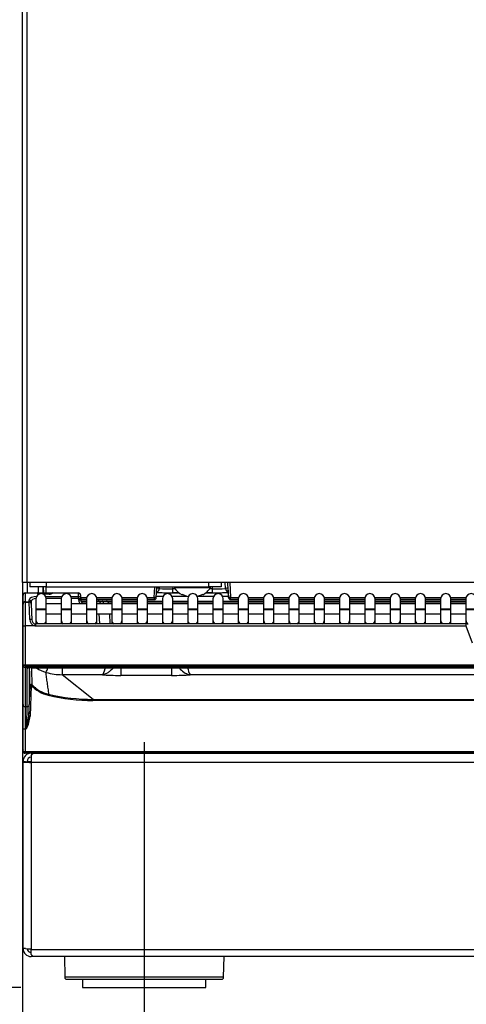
# Model space of a CAD drawing. Header units: millimetres. Extents: x 10 to 281, y 0 to 180.
# Tile 24 of 67: x 25 to 36, y 115 to 139. Entities that reach past the tile are written whole.
import ezdxf
from ezdxf.enums import TextEntityAlignment as Align
from ezdxf.lldxf.tags import DXFTag

# ---------------------------------------------------------------- set-up
doc = ezdxf.new("R2010")
doc.units = ezdxf.units.MM
doc.layers.add('134.134_BW4_CTM-', color=7, linetype='Continuous')
doc.layers.add('Standard', color=7, linetype='Continuous')
doc.styles.add('SEACAD_Arial', font='arial.ttf')
tags = doc.linetypes.add('CENTER2', pattern=[28.575, 19.05, -3.175, 3.175, -3.175]).pattern_tags.tags
tags[10:11] = [DXFTag(74, 4), DXFTag(75, 0), DXFTag(340, '0'), DXFTag(46, 0.0), DXFTag(50, 0.0), DXFTag(44, 0.0), DXFTag(45, 0.0)]
tags[8:9] = [DXFTag(74, 4), DXFTag(75, 0), DXFTag(340, '0'), DXFTag(46, 0.0), DXFTag(50, 0.0), DXFTag(44, 0.0), DXFTag(45, 0.0)]
tags[6:7] = [DXFTag(74, 4), DXFTag(75, 0), DXFTag(340, '0'), DXFTag(46, 0.0), DXFTag(50, 0.0), DXFTag(44, 0.0), DXFTag(45, 0.0)]
tags[4:5] = [DXFTag(74, 4), DXFTag(75, 0), DXFTag(340, '0'), DXFTag(46, 0.0), DXFTag(50, 0.0), DXFTag(44, 0.0), DXFTag(45, 0.0)]
doc.dimstyles.new('ISO', dxfattribs={"dimtxt": 3, "dimasz": 3, "dimexe": 1.5, "dimexo": 1.5, "dimgap": 0.75, "dimtad": 1, "dimlfac": 10, "dimtxsty": 'SEACAD_Arial', "dimblk1": '_SE_FILLED', "dimblk2": '_SE_FILLED', "dimsah": 1, "dimcen": 1.5, "dimazin": 0, "dimtfac": 0.7, "dimtdec": 3, "dimtmove": 0, "dimatfit": 3, "dimfxl": 1, "dimarcsym": 0})

# ---------------------------------------------------------------- blocks, each defined once
blk = doc.blocks.new('SEANNOT_GROUP')
at = {"layer": 'Standard', "color": 7, "linetype": 'CENTER2'}
blk.add_line((0, 7.718), (0, 0), dxfattribs=at)
blk = doc.blocks.new('SE1')
at = {"layer": '134.134_BW4_CTM-', "color": 7, "linetype": 'Continuous'}
for p, q in [((0.066, 9.85), (0.066, 48.2)), ((0.166, 48.2), (0.166, 9.85)), ((0.066, 9.85), (0.066, 5.82)), ((0.166, 9.85), (0.066, 9.85)), ((27.716, 9.85), (0.166, 9.85)), ((0.186, 9.6), (0.186, 9.85)), ((0.239, 9.85), (0.239, 9.75)), ((0.639, 9.85), (0.639, 9.75)), ((4.601, 9.75), (4.601, 9.85)), ((4.901, 9.85), (4.901, 9.75)), ((5.008, 9.704), (5, 9.85)), ((5.08, 9.487), (5.061, 9.85)), ((5.111, 9.85), (5.13, 9.49)), ((0.126, 9.6), (0.126, 9.593)), ((0.126, 9.6), (0.42, 9.6)), ((0.126, 9.593), (0.126, 9.382)), ((0.42, 9.593), (0.126, 9.593)), ((0.639, 9.75), (0.239, 9.75)), ((0.42, 9.593), (0.42, 9.6)), ((0.42, 9.6), (0.48, 9.6)), ((0.42, 9.592), (0.42, 9.593)), ((0.446, 9.75), (0.446, 9.6)), ((0.48, 9.576), (0.48, 9.6)), ((0.48, 9.6), (0.712, 9.6)), ((0.566, 9.6), (0.566, 9.75)), ((0.569, 9.75), (0.569, 9.681)), ((0.577, 9.689), (0.569, 9.681)), ((0.576, 9.656), (0.576, 9.6)), ((0.577, 9.6), (0.577, 9.689)), ((0.578, 9.6), (0.578, 9.75)), ((0.628, 9.75), (0.628, 9.6)), ((0.639, 9.75), (4.601, 9.75)), ((0.712, 9.57), (0.712, 9.6)), ((0.712, 9.6), (0.792, 9.6)), ((1.428, 9.593), (0.79, 9.593)), ((0.792, 9.6), (0.792, 9.599)), ((0.792, 9.6), (1.428, 9.6)), ((1.428, 9.593), (1.428, 9.6)), ((1.431, 9.512), (1.428, 9.593)), ((3.271, 9.49), (3.285, 9.75)), ((3.321, 9.487), (3.335, 9.75)), ((3.321, 9.487), (3.335, 9.734)), ((3.335, 9.734), (3.393, 9.704)), ((3.396, 9.75), (3.393, 9.704)), ((3.72, 9.75), (3.718, 9.7)), ((3.778, 9.7), (3.718, 9.7)), ((3.718, 9.7), (3.718, 9.605)), ((3.718, 9.605), (3.871, 9.605)), ((3.871, 9.605), (3.722, 9.605)), ((3.761, 9.75), (3.761, 9.725)), ((4.641, 9.725), (3.761, 9.725)), ((4.53, 9.605), (4.683, 9.605)), ((4.68, 9.605), (4.53, 9.605)), ((4.901, 9.75), (4.601, 9.75)), ((4.683, 9.7), (4.623, 9.7)), ((4.641, 9.725), (4.641, 9.75)), ((4.681, 9.75), (4.683, 9.7)), ((4.683, 9.7), (4.683, 9.605)), ((5.008, 9.704), (5.066, 9.734)), ((5.066, 9.734), (5.08, 9.487)), ((0.076, 9.546), (0.076, 9.55)), ((0.076, 9.336), (0.076, 9.546)), ((0.126, 9.382), (0.227, 9.382)), ((0.126, 9.382), (0.126, 9.375)), ((0.126, 9.375), (0.228, 9.375)), ((0.126, 9.375), (0.126, 8.796)), ((0.227, 9.382), (0.226, 9.431)), ((0.228, 9.375), (0.227, 9.382)), ((0.241, 8.954), (0.228, 9.375)), ((0.275, 9.386), (0.277, 9.338)), ((0.391, 9.457), (0.391, 9.207)), ((0.711, 9.57), (0.567, 9.57)), ((0.711, 9.568), (0.572, 9.568)), ((0.628, 9.512), (1.02, 9.512)), ((1.007, 9.465), (0.641, 9.465)), ((0.641, 9.207), (0.641, 9.457)), ((1.007, 9.457), (1.007, 9.207)), ((1.244, 9.512), (1.431, 9.512)), ((1.431, 9.465), (1.256, 9.465)), ((1.257, 9.207), (1.257, 9.457)), ((1.431, 9.465), (1.431, 9.512)), ((1.431, 9.465), (1.481, 9.467)), ((1.432, 9.42), (1.431, 9.465)), ((1.482, 9.421), (1.432, 9.42)), ((1.478, 9.552), (1.478, 9.548)), ((1.478, 9.548), (1.481, 9.467)), ((1.48, 9.49), (1.627, 9.49)), ((1.481, 9.467), (1.482, 9.421)), ((1.481, 9.44), (1.623, 9.44)), ((1.623, 9.439), (1.481, 9.439)), ((1.485, 9.4), (1.623, 9.4)), ((1.623, 9.35), (1.516, 9.35)), ((1.623, 9.457), (1.623, 9.207)), ((1.868, 9.49), (2.243, 9.49)), ((1.873, 9.207), (1.873, 9.457)), ((1.873, 9.44), (2.239, 9.44)), ((2.239, 9.439), (1.873, 9.439)), ((1.873, 9.4), (1.909, 9.4)), ((1.909, 9.4), (2.009, 9.4)), ((1.959, 9.352), (1.959, 9.337)), ((2.009, 9.4), (2.109, 9.4)), ((2.034, 9.349), (2.034, 9.337)), ((2.109, 9.4), (2.239, 9.4)), ((2.239, 9.351), (2.159, 9.352)), ((2.159, 9.352), (2.159, 9.337)), ((2.239, 9.457), (2.239, 9.207)), ((2.484, 9.49), (2.859, 9.49)), ((2.489, 9.207), (2.489, 9.457)), ((2.489, 9.44), (2.854, 9.44)), ((2.854, 9.439), (2.489, 9.439)), ((2.489, 9.4), (2.854, 9.4)), ((2.854, 9.35), (2.489, 9.35)), ((2.854, 9.457), (2.854, 9.207)), ((3.1, 9.49), (3.271, 9.49)), ((3.104, 9.207), (3.104, 9.457)), ((3.104, 9.44), (3.271, 9.44)), ((3.272, 9.439), (3.104, 9.439)), ((3.104, 9.4), (3.47, 9.4)), ((3.47, 9.35), (3.104, 9.35)), ((3.321, 9.487), (3.271, 9.49)), ((3.271, 9.49), (3.271, 9.44)), ((3.271, 9.44), (3.272, 9.439)), ((3.321, 9.487), (3.321, 9.487)), ((3.323, 9.52), (3.488, 9.52)), ((3.47, 9.457), (3.47, 9.207)), ((3.703, 9.52), (4.063, 9.52)), ((3.72, 9.207), (3.72, 9.457)), ((3.72, 9.4), (4.086, 9.4)), ((4.086, 9.35), (3.72, 9.35)), ((3.951, 9.557), (3.951, 9.554)), ((4.101, 9.508), (3.951, 9.557)), ((4.086, 9.457), (4.086, 9.207)), ((4.451, 9.557), (4.301, 9.508)), ((4.336, 9.207), (4.336, 9.457)), ((4.336, 9.4), (4.702, 9.4)), ((4.702, 9.35), (4.336, 9.35)), ((4.338, 9.52), (4.72, 9.52)), ((4.451, 9.557), (4.451, 9.554)), ((4.702, 9.457), (4.702, 9.207)), ((4.935, 9.52), (5.078, 9.52)), ((4.952, 9.207), (4.952, 9.457)), ((4.952, 9.4), (5.318, 9.4)), ((5.318, 9.35), (4.952, 9.35)), ((5.13, 9.49), (5.08, 9.487)), ((5.08, 9.487), (5.08, 9.487)), ((5.13, 9.49), (5.323, 9.49)), ((5.13, 9.44), (5.13, 9.49)), ((5.13, 9.44), (5.318, 9.44)), ((5.13, 9.44), (5.13, 9.439)), ((5.318, 9.439), (5.13, 9.439)), ((5.318, 9.457), (5.318, 9.207)), ((5.564, 9.49), (5.938, 9.49)), ((5.568, 9.207), (5.568, 9.457)), ((5.568, 9.44), (5.934, 9.44)), ((5.934, 9.439), (5.568, 9.439)), ((5.568, 9.4), (5.934, 9.4)), ((5.934, 9.35), (5.568, 9.35)), ((5.934, 9.457), (5.934, 9.207)), ((6.18, 9.49), (6.554, 9.49)), ((6.184, 9.207), (6.184, 9.457)), ((6.184, 9.44), (6.55, 9.44)), ((6.55, 9.439), (6.184, 9.439)), ((6.184, 9.4), (6.55, 9.4)), ((6.55, 9.35), (6.184, 9.35)), ((6.55, 9.457), (6.55, 9.207)), ((6.796, 9.49), (7.17, 9.49)), ((6.8, 9.207), (6.8, 9.457)), ((6.8, 9.44), (7.166, 9.44)), ((7.166, 9.439), (6.8, 9.439)), ((6.8, 9.4), (7.166, 9.4)), ((7.166, 9.35), (6.8, 9.35)), ((7.166, 9.457), (7.166, 9.207)), ((7.411, 9.49), (7.786, 9.49)), ((7.416, 9.207), (7.416, 9.457)), ((7.416, 9.44), (7.782, 9.44)), ((7.782, 9.439), (7.416, 9.439)), ((7.416, 9.4), (7.782, 9.4)), ((7.782, 9.35), (7.416, 9.35)), ((7.782, 9.457), (7.782, 9.207)), ((8.027, 9.49), (8.402, 9.49)), ((8.032, 9.207), (8.032, 9.457)), ((8.032, 9.44), (8.398, 9.44)), ((8.398, 9.439), (8.032, 9.439)), ((8.032, 9.4), (8.398, 9.4)), ((8.398, 9.35), (8.032, 9.35)), ((8.398, 9.457), (8.398, 9.207)), ((8.643, 9.49), (9.018, 9.49)), ((8.648, 9.207), (8.648, 9.457)), ((8.648, 9.44), (9.014, 9.44)), ((9.014, 9.439), (8.648, 9.439)), ((8.648, 9.4), (9.014, 9.4)), ((9.014, 9.35), (8.648, 9.35)), ((9.014, 9.457), (9.014, 9.207)), ((9.259, 9.49), (9.634, 9.49)), ((9.264, 9.207), (9.264, 9.457)), ((9.264, 9.44), (9.629, 9.44)), ((9.629, 9.439), (9.264, 9.439)), ((9.264, 9.4), (9.629, 9.4)), ((9.629, 9.35), (9.264, 9.35)), ((9.629, 9.457), (9.629, 9.207)), ((9.875, 9.49), (10.25, 9.49)), ((9.879, 9.207), (9.879, 9.457)), ((9.879, 9.44), (10.245, 9.44)), ((10.245, 9.439), (9.879, 9.439)), ((9.879, 9.4), (10.245, 9.4)), ((10.245, 9.35), (9.879, 9.35)), ((10.245, 9.457), (10.245, 9.207)), ((10.491, 9.49), (10.866, 9.49)), ((10.495, 9.207), (10.495, 9.457)), ((10.495, 9.44), (10.861, 9.44)), ((10.861, 9.439), (10.495, 9.439)), ((10.495, 9.4), (10.861, 9.4)), ((10.861, 9.35), (10.495, 9.35)), ((10.861, 9.457), (10.861, 9.207)), ((0.076, 9.325), (0.076, 9.336)), ((0.076, 8.799), (0.076, 9.325)), ((0.277, 9.338), (0.278, 9.327)), ((0.278, 9.327), (0.291, 8.944)), ((0.641, 9.207), (0.391, 9.207)), ((0.391, 9.207), (0.391, 9.187)), ((0.641, 9.187), (0.391, 9.187)), ((0.391, 9.187), (0.391, 8.94)), ((1.007, 9.337), (0.641, 9.337)), ((0.641, 9.187), (0.641, 9.207)), ((0.641, 8.94), (0.641, 9.187)), ((1.257, 9.207), (1.007, 9.207)), ((1.007, 9.207), (1.007, 9.187)), ((1.257, 9.187), (1.007, 9.187)), ((1.007, 9.187), (1.007, 8.94)), ((1.623, 9.337), (1.257, 9.337)), ((1.257, 9.187), (1.257, 9.207)), ((1.257, 8.94), (1.257, 9.187)), ((1.873, 9.207), (1.623, 9.207)), ((1.623, 9.207), (1.623, 9.187)), ((1.873, 9.187), (1.623, 9.187)), ((1.623, 9.187), (1.623, 8.94)), ((2.239, 9.337), (1.873, 9.337)), ((1.873, 9.187), (1.873, 9.207)), ((1.873, 8.94), (1.873, 9.187)), ((2.489, 9.207), (2.239, 9.207)), ((2.239, 9.207), (2.239, 9.187)), ((2.489, 9.187), (2.239, 9.187)), ((2.239, 9.187), (2.239, 8.94)), ((2.854, 9.337), (2.489, 9.337)), ((2.489, 9.187), (2.489, 9.207)), ((2.489, 8.94), (2.489, 9.187)), ((3.104, 9.207), (2.854, 9.207)), ((2.854, 9.207), (2.854, 9.187)), ((3.104, 9.187), (2.854, 9.187)), ((2.854, 9.187), (2.854, 8.94)), ((3.47, 9.337), (3.104, 9.337)), ((3.104, 9.187), (3.104, 9.207)), ((3.104, 8.94), (3.104, 9.187)), ((3.72, 9.207), (3.47, 9.207)), ((3.47, 9.207), (3.47, 9.187)), ((3.72, 9.187), (3.47, 9.187)), ((3.47, 9.187), (3.47, 8.94)), ((4.086, 9.337), (3.72, 9.337)), ((3.72, 9.187), (3.72, 9.207)), ((3.72, 8.94), (3.72, 9.187)), ((4.336, 9.207), (4.086, 9.207)), ((4.086, 9.207), (4.086, 9.187)), ((4.336, 9.187), (4.086, 9.187)), ((4.086, 9.187), (4.086, 8.94)), ((4.702, 9.337), (4.336, 9.337)), ((4.336, 9.187), (4.336, 9.207)), ((4.336, 8.94), (4.336, 9.187)), ((4.952, 9.207), (4.702, 9.207)), ((4.702, 9.207), (4.702, 9.187)), ((4.952, 9.187), (4.702, 9.187)), ((4.702, 9.187), (4.702, 8.94)), ((5.318, 9.337), (4.952, 9.337)), ((4.952, 9.187), (4.952, 9.207)), ((4.952, 8.94), (4.952, 9.187)), ((5.568, 9.207), (5.318, 9.207)), ((5.318, 9.207), (5.318, 9.187)), ((5.568, 9.187), (5.318, 9.187)), ((5.318, 9.187), (5.318, 8.94)), ((5.934, 9.337), (5.568, 9.337)), ((5.568, 9.187), (5.568, 9.207)), ((5.568, 8.94), (5.568, 9.187)), ((6.184, 9.207), (5.934, 9.207)), ((5.934, 9.207), (5.934, 9.187)), ((6.184, 9.187), (5.934, 9.187)), ((5.934, 9.187), (5.934, 8.94)), ((6.55, 9.337), (6.184, 9.337)), ((6.184, 9.187), (6.184, 9.207)), ((6.184, 8.94), (6.184, 9.187)), ((6.8, 9.207), (6.55, 9.207)), ((6.55, 9.207), (6.55, 9.187)), ((6.8, 9.187), (6.55, 9.187)), ((6.55, 9.187), (6.55, 8.94)), ((7.166, 9.337), (6.8, 9.337)), ((6.8, 9.187), (6.8, 9.207)), ((6.8, 8.94), (6.8, 9.187)), ((7.416, 9.207), (7.166, 9.207)), ((7.166, 9.207), (7.166, 9.187)), ((7.416, 9.187), (7.166, 9.187)), ((7.166, 9.187), (7.166, 8.94)), ((7.782, 9.337), (7.416, 9.337)), ((7.416, 9.187), (7.416, 9.207)), ((7.416, 8.94), (7.416, 9.187)), ((8.032, 9.207), (7.782, 9.207)), ((7.782, 9.207), (7.782, 9.187)), ((8.032, 9.187), (7.782, 9.187)), ((7.782, 9.187), (7.782, 8.94)), ((8.398, 9.337), (8.032, 9.337)), ((8.032, 9.187), (8.032, 9.207)), ((8.032, 8.94), (8.032, 9.187)), ((8.648, 9.207), (8.398, 9.207)), ((8.398, 9.207), (8.398, 9.187)), ((8.648, 9.187), (8.398, 9.187)), ((8.398, 9.187), (8.398, 8.94)), ((9.014, 9.337), (8.648, 9.337)), ((8.648, 9.187), (8.648, 9.207)), ((8.648, 8.94), (8.648, 9.187)), ((9.264, 9.207), (9.014, 9.207)), ((9.014, 9.207), (9.014, 9.187)), ((9.264, 9.187), (9.014, 9.187)), ((9.014, 9.187), (9.014, 8.94)), ((9.629, 9.337), (9.264, 9.337)), ((9.264, 9.187), (9.264, 9.207)), ((9.264, 8.94), (9.264, 9.187)), ((9.879, 9.207), (9.629, 9.207)), ((9.629, 9.207), (9.629, 9.187)), ((9.879, 9.187), (9.629, 9.187)), ((9.629, 9.187), (9.629, 8.94)), ((10.245, 9.337), (9.879, 9.337)), ((9.879, 9.187), (9.879, 9.207)), ((9.879, 8.94), (9.879, 9.187)), ((10.495, 9.207), (10.245, 9.207)), ((10.245, 9.207), (10.245, 9.187)), ((10.495, 9.187), (10.245, 9.187)), ((10.245, 9.187), (10.245, 8.94)), ((10.861, 9.337), (10.495, 9.337)), ((10.495, 9.187), (10.495, 9.207)), ((10.495, 8.94), (10.495, 9.187)), ((11.111, 9.207), (10.861, 9.207)), ((10.861, 9.207), (10.861, 9.187)), ((11.111, 9.187), (10.861, 9.187)), ((10.861, 9.187), (10.861, 8.94)), ((0.391, 8.94), (0.391, 8.846)), ((0.641, 9.087), (1.007, 9.087)), ((0.641, 8.846), (0.641, 8.94)), ((1.007, 8.94), (1.007, 8.846)), ((1.257, 9.087), (1.623, 9.087)), ((1.257, 8.846), (1.257, 8.94)), ((1.623, 8.94), (1.623, 8.846)), ((1.873, 9.087), (2.239, 9.087)), ((1.873, 8.846), (1.873, 8.94)), ((1.943, 8.846), (1.934, 9.087)), ((2.184, 9.087), (2.193, 8.846)), ((2.239, 8.94), (2.239, 8.846)), ((2.489, 9.087), (2.854, 9.087)), ((2.489, 8.846), (2.489, 8.94)), ((2.854, 8.94), (2.854, 8.846)), ((3.104, 9.087), (3.47, 9.087)), ((3.104, 8.846), (3.104, 8.94)), ((3.47, 8.94), (3.47, 8.846)), ((3.72, 9.087), (4.086, 9.087)), ((3.72, 8.846), (3.72, 8.94)), ((4.086, 8.94), (4.086, 8.846)), ((4.336, 9.087), (4.702, 9.087)), ((4.336, 8.846), (4.336, 8.94)), ((4.702, 8.94), (4.702, 8.846)), ((4.952, 9.087), (5.318, 9.087)), ((4.952, 8.846), (4.952, 8.94)), ((5.318, 8.94), (5.318, 8.846)), ((5.568, 9.087), (5.934, 9.087)), ((5.568, 8.846), (5.568, 8.94)), ((5.934, 8.94), (5.934, 8.846)), ((6.184, 9.087), (6.55, 9.087)), ((6.184, 8.846), (6.184, 8.94)), ((6.55, 8.94), (6.55, 8.846)), ((6.8, 9.087), (7.166, 9.087)), ((6.8, 8.846), (6.8, 8.94)), ((7.166, 8.94), (7.166, 8.846)), ((7.416, 9.087), (7.782, 9.087)), ((7.416, 8.846), (7.416, 8.94)), ((7.782, 8.94), (7.782, 8.846)), ((8.032, 9.087), (8.398, 9.087)), ((8.032, 8.846), (8.032, 8.94)), ((8.398, 8.94), (8.398, 8.846)), ((8.648, 9.087), (9.014, 9.087)), ((8.648, 8.846), (8.648, 8.94)), ((9.014, 8.94), (9.014, 8.846)), ((9.264, 9.087), (9.629, 9.087)), ((9.264, 8.846), (9.264, 8.94)), ((9.629, 8.94), (9.629, 8.846)), ((9.879, 9.087), (10.245, 9.087)), ((9.879, 8.846), (9.879, 8.94)), ((10.245, 8.94), (10.245, 8.846)), ((10.495, 9.087), (10.861, 9.087)), ((10.495, 8.846), (10.495, 8.94)), ((10.861, 8.94), (10.861, 8.846)), ((0.076, 7.836), (0.076, 8.799)), ((0.362, 8.796), (0.126, 8.796)), ((0.126, 8.796), (0.126, 7.842)), ((0.391, 8.793), (0.391, 8.846)), ((10.871, 8.846), (0.391, 8.846)), ((10.871, 8.793), (0.391, 8.793)), ((10.871, 8.793), (10.871, 8.846)), ((11.025, 8.374), (10.871, 8.793)), ((0.076, 7.836), (0.076, 7.836)), ((0.076, 6.882), (0.076, 7.836)), ((0.126, 7.842), (0.126, 7.829)), ((28.006, 7.842), (0.126, 7.842)), ((0.126, 7.829), (28.006, 7.829)), ((0.126, 7.829), (0.126, 7.786)), ((28.006, 7.786), (0.126, 7.786)), ((0.126, 7.786), (0.126, 6.833)), ((0.178, 6.833), (0.178, 7.767)), ((0.228, 7.778), (0.228, 6.881)), ((0.278, 7.78), (0.278, 7.779)), ((0.278, 7.78), (11.36, 7.78)), ((0.278, 7.779), (11.36, 7.779)), ((1.029, 7.779), (1.029, 7.61)), ((2.458, 7.779), (2.458, 7.591)), ((3.694, 7.779), (3.694, 7.591)), ((2.007, 7.61), (1.029, 7.61)), ((1.781, 7.009), (1.029, 7.61)), ((3.694, 7.591), (2.458, 7.591)), ((23.987, 7.61), (4.144, 7.61)), ((0.22, 6.601), (0.246, 7.346)), ((0.276, 7.348), (0.25, 6.604)), ((1.781, 7.009), (26.351, 7.009)), ((1.781, 7.009), (1.781, 6.983)), ((26.351, 6.983), (1.781, 6.983)), ((0.076, 6.299), (0.076, 6.882)), ((0.126, 6.833), (0.178, 6.833)), ((0.126, 6.833), (0.126, 6.293)), ((0.159, 6.293), (0.22, 6.601)), ((0.076, 5.75), (0.076, 6.299)), ((0.159, 6.293), (0.126, 6.293)), ((0.126, 6.293), (0.126, 5.745)), ((0.066, 5.82), (0.076, 5.82)), ((0.076, 5.748), (0.076, 5.75)), ((0.126, 5.745), (0.126, 5.744)), ((0.126, 5.7), (0.126, 5.744)), ((0.126, 5.744), (28.006, 5.744)), ((28.006, 5.7), (0.126, 5.7)), ((0.276, 5.7), (0.29, 5.7)), ((0.276, 5.632), (0.276, 5.475)), ((0.29, 5.656), (0.29, 5.7)), ((0.29, 5.7), (0.333, 5.7)), ((0.333, 5.7), (0.341, 5.7)), ((0.341, 5.7), (27.812, 5.7)), ((0.651, 5.7), (0.651, 5.7)), ((0.851, 5.7), (0.851, 5.7)), ((0.076, 5.5), (0.076, 5.487)), ((0.076, 0.95), (0.076, 5.487)), ((0.134, 5.487), (0.076, 5.487)), ((0.205, 5.491), (0.135, 5.482)), ((0.176, 5.5), (0.176, 5.487)), ((0.176, 5.5), (0.276, 5.5)), ((27.876, 5.475), (0.276, 5.475)), ((0.276, 5.475), (0.276, 0.938)), ((0.276, 0.925), (0.276, 0.938)), ((0.276, 0.925), (27.876, 0.925)), ((0.276, 0.8), (0.276, 0.925)), ((0.307, 0.75), (0.276, 0.75)), ((0.346, 0.75), (0.307, 0.75)), ((27.796, 0.75), (0.357, 0.75)), ((1.082, 0.75), (1.091, 0.249)), ((4.961, 0.249), (4.97, 0.75)), ((4.961, 0.249), (1.091, 0.249)), ((1.141, 0.2), (4.911, 0.2)), ((1.526, 0.2), (1.526, 0)), ((1.526, 0), (4.526, 0)), ((4.526, 0), (4.526, 0.2))]:
    blk.add_line(p, q, dxfattribs=at)
for centre, radius, start, end in [((0.126, 9.55), 0.05, 90, 180), ((0.42, 9.57), 0.03, 10.6588, 90), ((0.792, 9.57), 0.03, 90, 158.4182), ((0.77, 9.602), 0.0222, 335.1218, 351.8509), ((1.428, 9.55), 0.05, 2.0076, 90), ((3.616, 22.458), 12.853, 268.6679, 270.4537), ((3.294, 9.709), 0.1, 290.5998, 356.9933), ((3.59, 12.77), 3.072, 266.331, 272.3827), ((4.178, 10), 0.5, 213.3, 242.886), ((4.223, 10), 0.5, 297.1086, 326.7), ((4.811, 12.77), 3.072, 267.6173, 273.669), ((4.79, 21.909), 12.304, 269.5041, 271.3697), ((5.108, 9.709), 0.1, 183.0067, 249.4009), ((0.126, 9.325), 0.05, 90, 180), ((0.228, 9.325), 0.05, 2, 90), ((0.516, 9.457), 0.125, 0, 180), ((0.479, 9.668), 0.097, 256.9734, 265.1124), ((0.713, 9.709), 0.139, 269.0018, 287.7143), ((1.132, 9.457), 0.125, 0, 180), ((1.582, 9.425), 0.15, 182.0076, 216.1304), ((1.582, 9.425), 0.1, 182.0076, 242.1823), ((1.748, 9.457), 0.125, 0, 180), ((1.909, 9.35), 0.05, 2, 90), ((2.109, 9.35), 0.05, 2, 90), ((2.364, 9.457), 0.125, 0, 180), ((2.979, 9.457), 0.125, 0, 180), ((3.272, 9.489), 0.05, 270, 356.8147), ((3.595, 9.457), 0.125, 0, 180), ((4.211, 9.457), 0.125, 0, 180), ((4.827, 9.457), 0.125, 0, 180), ((5.13, 9.489), 0.05, 183.1853, 270), ((5.443, 9.457), 0.125, 0, 180), ((6.059, 9.457), 0.125, 0, 180), ((6.675, 9.457), 0.125, 0, 180), ((7.291, 9.457), 0.125, 0, 180), ((7.907, 9.457), 0.125, 0, 180), ((8.523, 9.457), 0.125, 0, 180), ((9.139, 9.457), 0.125, 0, 180), ((9.754, 9.457), 0.125, 0, 180), ((10.37, 9.457), 0.125, 0, 180), ((10.986, 9.457), 0.125, 0, 180), ((0.407, 8.956), 0.166, 180.7247, 254.3977), ((0.396, 8.949), 0.106, 182.6412, 256.5928), ((0.393, 8.955), 0.109, 259.3022, 269.1418), ((0.181, 7.816), 0.0464, 293.5972, 297.8343), ((-67.746, 6.063), 68.004, 1.08031, 1.44557), ((-37.378, 6.752), 37.681, 0.9329, 1.5658), ((0.862, 8.437), 0.805, 235.3315, 253.9246), ((-3.094, 9.145), 4.017, 338.3691, 340.0596), ((5.049, 8.052), 1.007, 195.8985, 206.076), ((1.026, 9.015), 1.405, 254.0339, 270.121), ((0.883, 7.919), 0.833, 223.2412, 256.8079), ((0.88, 7.911), 0.798, 223.1181, 256.9007), ((1.783, 11.814), 4.831, 256.9475, 269.9647), ((1.782, 11.796), 4.787, 256.926, 269.9826), ((-0.674, 6.703), 0.929, 333.7837, 353.8721), ((0.186, 5.82), 0.12, 180, 203.3903), ((0.126, 5.75), 0.05, 182.0076, 270), ((0.276, 5.5), 0.2, 90, 180), ((0.276, 5.5), 0.1, 90, 180), ((0.827, 5.65), 0.05, 90, 96.9797), ((0.851, 5.5), 0.2, 90, 94.1972), ((0.901, 5.65), 0.05, 90, 96.9797), ((0.137, 6.062), 0.575, 269.7192, 275.4437), ((0.276, 0.95), 0.2, 180, 270), ((0.276, 0.95), 0.1, 184.8202, 270), ((1.141, 0.25), 0.05, 181, 270), ((4.911, 0.25), 0.05, 270, 359)]:
    blk.add_arc(centre, radius, start, end, dxfattribs=at)
for centre, major_axis, ratio, start_param, end_param in [((0.126, 9.546), (-0.05, 0), 0.927184, 4.712389, 6.283185), ((0.42, 9.565), (-0.03, -0.0011), 0.927104, 3.600949, 4.679901), ((0.42, 9.564), (-0.03, -0.0011), 0.927104, 3.632396, 4.679901), ((0.48, 9.592), (0.06, -0.0003), 0.387555, 3.156827, 4.50687), ((0.619, 9.681), (0.0354, 0.0354), 0.999924, 2.356233, 2.880946), ((0.712, 9.599), (0.0801, 0.0003), 0.38754, 4.6993, 6.062541), ((0.792, 9.569), (0.03, -0.0011), 0.989056, 1.605453, 2.756368), ((0.79, 9.565), (0.026, -0.0149), 0.906527, 2.049955, 3.152321), ((1.428, 9.546), (-0.05, -0.0018), 0.927104, 3.141593, 4.679901), ((3.722, 9.609), (-0.46, 0), 0.008727, 0.544958, 1.570796), ((4.68, 9.609), (-0.46, 0), 0.008727, 1.570796, 2.596634), ((0.126, 9.336), (0.05, 0), 0.927184, 1.570796, 3.141593), ((0.426, 9.431), (0.2, -0.001), 0.403684, 1.587641, 3.158437), ((0.226, 9.384), (0.05, 0.0017), 0.927105, 0, 1.538432), ((0.227, 9.336), (0.05, 0.0017), 0.927105, 0, 1.538432), ((0.426, 9.384), (0.15, -0.005), 0.53739, 1.819359, 3.176803), ((0.711, 9.54), (0, -0.03), 0.002042, 3.133525, 3.525566), ((1.431, 9.465), (-0.05, -0.0018), 0.927104, 3.141593, 4.679901), ((1.409, 9.35), (-0.55, -0.002), 0.003168, 2.574441, 3.141693), ((2.109, 9.35), (-0.15, 0.002), 0.017397, 0.00081, 1.047656), ((2.009, 9.35), (0, -0.05), 0.501774, 1.542993, 3.141593), ((1.909, 9.35), (-0.25, -0.002), 0.010453, 2.095039, 3.141885), ((3.271, 9.49), (-0.0228, -0.0445), 0.999818, 0.474413, 1.992699), ((3.272, 9.489), (0.0228, 0.0445), 0.999818, 3.616006, 5.134292), ((5.13, 9.489), (0.0228, -0.0445), 0.999818, 4.290486, 5.808772), ((5.13, 9.49), (-0.0228, 0.0445), 0.999818, 1.148893, 2.66718), ((0.241, 8.942), (-0.05, -0.0017), 0.234798, 3.141593, 4.70419), ((0.516, 8.94), (-0.125, 0), 0.984808, 0, 0.874159), ((0.516, 8.94), (-0.125, 0), 0.984808, 2.267434, 3.141593), ((1.132, 8.94), (-0.125, 0), 0.984808, 0, 0.874159), ((1.132, 8.94), (-0.125, 0), 0.984808, 2.267434, 3.141593), ((1.748, 8.94), (-0.125, 0), 0.984808, 0, 0.874159), ((1.748, 8.94), (-0.125, 0), 0.984808, 2.267434, 3.141593), ((2.364, 8.94), (-0.125, 0), 0.984808, 0, 0.874159), ((2.364, 8.94), (-0.125, 0), 0.984808, 2.267434, 3.141593), ((2.979, 8.94), (-0.125, 0), 0.984808, 0, 0.874159), ((2.979, 8.94), (-0.125, 0), 0.984808, 2.267434, 3.141593), ((3.595, 8.94), (-0.125, 0), 0.984808, 0, 0.874159), ((3.595, 8.94), (-0.125, 0), 0.984808, 2.267434, 3.141593), ((4.211, 8.94), (-0.125, 0), 0.984808, 0, 0.874159), ((4.211, 8.94), (-0.125, 0), 0.984808, 2.267434, 3.141593), ((4.827, 8.94), (-0.125, 0), 0.984808, 0, 0.874159), ((4.827, 8.94), (-0.125, 0), 0.984808, 2.267434, 3.141593), ((5.443, 8.94), (-0.125, 0), 0.984808, 0, 0.874159), ((5.443, 8.94), (-0.125, 0), 0.984808, 2.267434, 3.141593), ((6.059, 8.94), (-0.125, 0), 0.984808, 0, 0.874159), ((6.059, 8.94), (-0.125, 0), 0.984808, 2.267434, 3.141593), ((6.675, 8.94), (-0.125, 0), 0.984808, 0, 0.874159), ((6.675, 8.94), (-0.125, 0), 0.984808, 2.267434, 3.141593), ((7.291, 8.94), (-0.125, 0), 0.984808, 0, 0.874159), ((7.291, 8.94), (-0.125, 0), 0.984808, 2.267434, 3.141593), ((7.907, 8.94), (-0.125, 0), 0.984808, 0, 0.874159), ((7.907, 8.94), (-0.125, 0), 0.984808, 2.267434, 3.141593), ((8.523, 8.94), (-0.125, 0), 0.984808, 0, 0.874159), ((8.523, 8.94), (-0.125, 0), 0.984808, 2.267434, 3.141593), ((9.139, 8.94), (-0.125, 0), 0.984808, 0, 0.874159), ((9.139, 8.94), (-0.125, 0), 0.984808, 2.267434, 3.141593), ((9.754, 8.94), (-0.125, 0), 0.984808, 0, 0.874159), ((9.754, 8.94), (-0.125, 0), 0.984808, 2.267434, 3.141593), ((10.37, 8.94), (-0.125, 0), 0.984808, 0, 0.874159), ((10.37, 8.94), (-0.125, 0), 0.984808, 2.267434, 3.141593), ((10.986, 8.94), (-0.125, 0), 0.984808, 0, 0.984333), ((0.126, 8.799), (0.05, 0), 0.052336, 3.141593, 4.712389), ((0.362, 8.799), (-0.01, -0.049), 0.010479, 1.519495, 3.141172), ((0.391, 8.951), (0.005, -0.157), 0.952321, 6.062478, 6.254557), ((0.362, 8.799), (-0.01, -0.049), 0.010479, 3.141172, 3.396759), ((0.126, 7.836), (-0.05, 0), 0.1256, 4.712389, 6.283185), ((0.126, 7.836), (0.05, 0), 0.123749, 1.570796, 3.141593), ((0.126, 7.836), (-0.05, 0), 0.121869, 0, 1.570796), ((0.126, 7.836), (0.05, 0), 0.992546, 3.141593, 4.712389), ((0.178, 7.817), (-0.05, 0), 0.992546, 1.570796, 2.116342), ((0.278, 7.767), (-0.1, 0), 0.123668, 5.877128, 6.283185), ((0.278, 7.767), (-0.1, 0), 0.123668, 4.706097, 5.877128), ((2.462, 7.645), (-0.6, 0), 0.089045, 0.71088, 1.563418), ((3.689, 7.645), (0.6, 0), 0.089045, 4.719767, 5.572305), ((0.276, 7.344), (0.03, 0.0006), 0.996897, 0.740545, 3.08633), ((0.276, 7.344), (-0.03, 0.001), 0.121796, 4.71664, 6.278804), ((0.276, 7.344), (0.0219, 0.0205), 0.089156, 0.053351, 1.487281), ((0.692, 7.104), (0.0068, 0.0292), 0.027683, 0.077528, 1.451786), ((0.126, 6.882), (0.05, 0), 0.992546, 3.141593, 4.712389), ((0.154, 6.217), (0.024, 0.62), 0.004695, -1.448443, -0.121993), ((0.178, 6.882), (0.05, 0), 0.992546, 4.712389, 6.247499), ((0.204, 6.216), (0.024, 0.67), 0.004346, -0.956973, -0.122019), ((0.25, 6.6), (-0.03, 0.001), 0.121796, 4.71664, 6.28142), ((0.126, 6.299), (0.05, 0), 0.121869, 3.141593, 4.712389), ((0.126, 5.751), (0.05, 0.0009), 0.121832, 3.141577, 4.710254), ((0.126, 5.75), (0.05, 0.0018), 0.121796, 3.141593, 4.70812), ((0.276, 5.5), (-0.2, 0), 0.121869, 0.785398, 1.570796), ((0.276, 5.5), (-0.1, 0), 0.121869, 0.785398, 1.570796), ((0.276, 0.963), (-0.2, 0), 0.121869, 0.785398, 1.570796)]:
    blk.add_ellipse(centre, major_axis=major_axis, ratio=ratio, start_param=start_param, end_param=end_param, dxfattribs=at)
for points, knots in [([(0.458, 9.573), (0.457, 9.573), (0.452, 9.574), (0.448, 9.576), (0.445, 9.577), (0.445, 9.577), (0.445, 9.577)], [0, 0, 0, 0, 0.119354, 0.525878, 0.866192, 1, 1, 1, 1]), ([(0.765, 9.582), (0.765, 9.582), (0.765, 9.582), (0.763, 9.58), (0.759, 9.578), (0.756, 9.577)], [0, 0, 0, 0, 0.075237, 0.531665, 1, 1, 1, 1]), ([(2.274, 7.778), (2.265, 7.767), (2.244, 7.743), (2.211, 7.71), (2.175, 7.68), (2.141, 7.658), (2.111, 7.641), (2.083, 7.629), (2.059, 7.62), (2.039, 7.615), (2.022, 7.612), (2.012, 7.61), (2.007, 7.61)], [0, 0, 0, 0, 0.107687, 0.255081, 0.390209, 0.5132, 0.624151, 0.72313, 0.810183, 0.885336, 0.948606, 1, 1, 1, 1]), ([(2.073, 7.776), (2.071, 7.769), (2.07, 7.762), (2.049, 7.671), (2.028, 7.62), (2.007, 7.61)], [0, 0, 0, 0, 0.07329, 0.07329, 1, 1, 1, 1]), ([(3.878, 7.778), (3.887, 7.767), (3.895, 7.757), (3.98, 7.665), (4.065, 7.618), (4.144, 7.61)], [0, 0, 0, 0, 0.106244, 0.106244, 1, 1, 1, 1]), ([(0.639, 7.664), (0.635, 7.646), (0.634, 7.626), (0.636, 7.585), (0.638, 7.563), (0.646, 7.499), (0.653, 7.454), (0.667, 7.364), (0.674, 7.318), (0.687, 7.226), (0.693, 7.18), (0.699, 7.133)], [0, 0, 0, 0, 0.125, 0.125, 0.25, 0.25, 0.5, 0.5, 0.75, 0.75, 1, 1, 1, 1]), ([(0.276, 5.632), (0.287, 5.653), (0.298, 5.67), (0.319, 5.694), (0.33, 5.7), (0.341, 5.7)], [0, 0, 0, 0, 0.5, 0.5, 1, 1, 1, 1]), ([(0.076, 5.487), (0.076, 5.486), (0.081, 5.485), (0.101, 5.483), (0.116, 5.483), (0.135, 5.482)], [0, 0, 0, 0, 0.5, 0.5, 1, 1, 1, 1]), ([(0.135, 0.945), (0.116, 0.946), (0.101, 0.946), (0.081, 0.948), (0.076, 0.949), (0.076, 0.95)], [0, 0, 0, 0, 0.5, 0.5, 1, 1, 1, 1]), ([(0.357, 0.75), (0.343, 0.75), (0.33, 0.754), (0.303, 0.771), (0.289, 0.784), (0.276, 0.8)], [0, 0, 0, 0, 0.5, 0.5, 1, 1, 1, 1])]:
    blk.add_open_spline(points, degree=3, knots=knots, dxfattribs=at)
blk.add_open_spline([(0.351, 7.304), (0.363, 7.301), (0.374, 7.298), (0.385, 7.295)], degree=3, dxfattribs=at)
blk = doc.blocks.new('DMBLK26')
at = {"layer": 'Standard', "linetype": 'Continuous'}
for points in [[(21.698, 106.899), (24.698, 107.399), (21.698, 107.899)], [(30.658, 106.899), (30.658, 107.899), (27.658, 107.399)]]:
    blk.add_hatch(color=7, dxfattribs=at).paths.add_polyline_path(points)
at = {"layer": 'Standard', "color": 7, "linetype": 'Continuous'}
for p, q in [((24.698, 124.21), (24.698, 105.899)), ((27.658, 112.609), (27.658, 105.899)), ((10.489, 107.399), (33.658, 107.399)), ((11.539, 106.242), (19.756, 106.242))]:
    blk.add_line(p, q, dxfattribs=at)
at = {"layer": 'Standard', "color": 7, "linetype": 'Continuous', "style": 'SEACAD_Arial'}
blk.add_text('29,5', height=3, dxfattribs=at).set_placement((11.539, 111.524), align=Align.TOP_LEFT)
blk = doc.blocks.new('_SE_FILLED')
at = {"color": 0}
blk.add_line((0, 0), (-1, 0), dxfattribs=at)
blk.add_solid([(0, 0), (-1, -0.1665), (-1, 0.1665), (0, 0)], dxfattribs=at)
blk = doc.blocks.new('DMBLK30')
at = {"layer": 'Standard', "linetype": 'Continuous'}
for points in [[(27.698, 99.399), (27.698, 100.399), (24.698, 99.899)], [(90.898, 99.399), (93.898, 99.899), (90.898, 100.399)]]:
    blk.add_hatch(color=7, dxfattribs=at).paths.add_polyline_path(points)
at = {"layer": 'Standard', "color": 7, "linetype": 'Continuous'}
for p, q in [((24.698, 124.21), (24.698, 98.399)), ((93.898, 120.18), (93.898, 98.399)), ((24.698, 99.899), (93.898, 99.899))]:
    blk.add_line(p, q, dxfattribs=at)
at = {"layer": 'Standard', "color": 7, "linetype": 'Continuous', "style": 'SEACAD_Arial'}
blk.add_text('692', height=3, dxfattribs=at).set_placement((55.776, 103.649), align=Align.TOP_LEFT)
blk = doc.blocks.new('DMBLK35')
at = {"layer": 'Standard', "linetype": 'Continuous'}
for points in [[(15.558, 177.414), (16.558, 177.414), (16.058, 180.414)], [(15.558, 118.86), (16.058, 115.86), (16.558, 118.86)]]:
    blk.add_hatch(color=7, dxfattribs=at).paths.add_polyline_path(points)
at = {"layer": 'Standard', "color": 7, "linetype": 'Continuous'}
for p, q in [((53.246, 180.414), (14.558, 180.414)), ((16.058, 180.414), (16.058, 115.86)), ((24.658, 115.86), (14.558, 115.86))]:
    blk.add_line(p, q, dxfattribs=at)
at = {"layer": 'Standard', "color": 7, "linetype": 'Continuous', "style": 'SEACAD_Arial'}
blk.add_text('646', height=3, rotation=90, dxfattribs=at).set_placement((12.308, 144.615), align=Align.TOP_LEFT)

msp = doc.modelspace()

# ---------------------------------------------------------------- block references
at = {"layer": 'Standard', "color": 7}
for name, p in [('SE1', (24.6318, 115.8597)), ('SEANNOT_GROUP', (27.6578, 114.1088))]:
    msp.add_blockref(name, p, dxfattribs=at)

# ---------------------------------------------------------------- dimensions: what is measured, and where the dimension line sits
at = {"layer": 'Standard', "color": 7, "linetype": 'Continuous'}
dim = msp.add_linear_dim(base=(16.0579, 115.8597), p1=(54.7463, 180.4139), p2=(26.1578, 115.8597), angle=90, text='\\A1;<>', dimstyle='ISO', override={"dimdec": 0}, dxfattribs=at)
dim.commit()
dim.dimension.update_dxf_attribs({"geometry": 'DMBLK35', "text_midpoint": (16.0579, 148.1368), "dimtype": 160})
for base, p2, text, picture, middle in [((27.6578, 107.3991), (27.6578, 114.1088), '\\A1;\\L29,5\\l', 'DMBLK26', (20.8059, 107.3991)), ((93.8978, 99.8991), (93.8978, 121.6797), '\\A1;<>', 'DMBLK30', (59.2978, 99.8991))]:
    dim = msp.add_linear_dim(base=base, p1=(24.6978, 125.7097), p2=p2, text=text, dimstyle='ISO', dxfattribs=at)
    dim.commit()
    dim.dimension.update_dxf_attribs({"geometry": picture, "text_midpoint": middle, "dimtype": 160})

doc.saveas('drawing.dxf')
